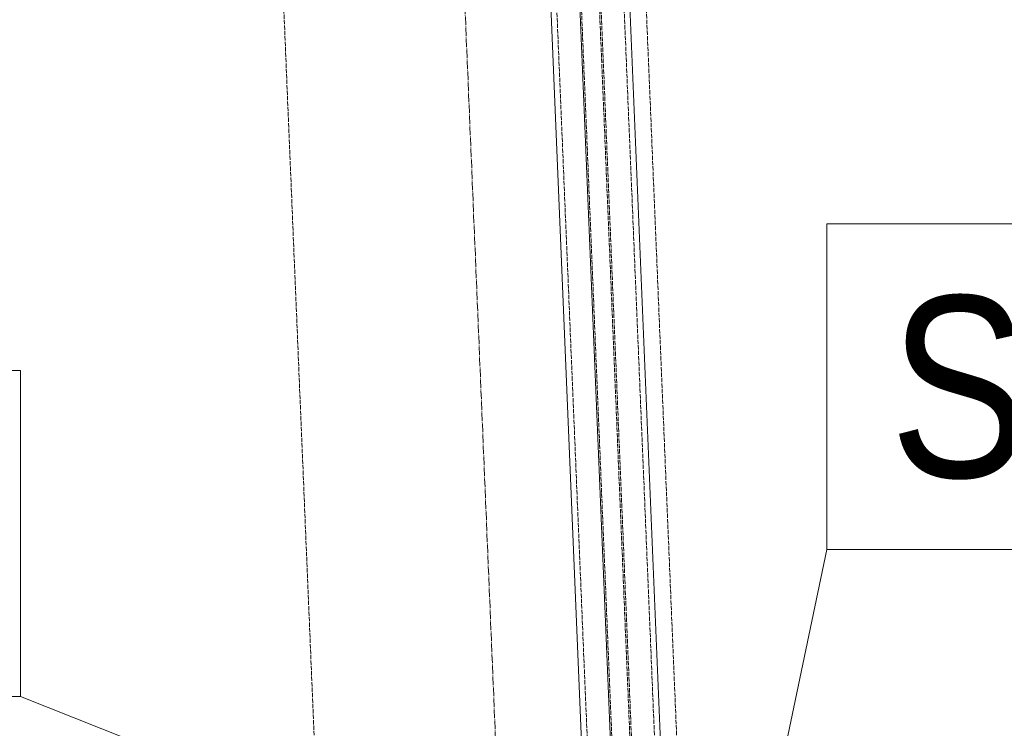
# Model space of a CAD drawing. Header units: millimetres. Extents: x -15129 to 9171, y -18789 to 5877.
# Tile 70 of 256: x -11905 to -11225, y -11534 to -11045. Entities that reach past the tile are written whole.
import ezdxf

# ---------------------------------------------------------------- set-up
doc = ezdxf.new("R2010")
doc.units = ezdxf.units.MM
doc.linetypes.add('ACAD_ISO02W100', pattern=[15, 12, -3])
doc.linetypes.add('ACAD_ISO04W100', pattern=[30, 24, -3, 0, -3])
for name, color, linetype in [('AS_Belki', 145, 'Continuous'), ('AS_Sciany betonowe', 252, 'Continuous'), ('AS_Siatki', 72, 'Continuous')]:
    doc.layers.add(name, color=color, linetype=linetype)
doc.styles.add('Arial Narrow', font='ARIALN.TTF', dxfattribs={"height": 5})

msp = doc.modelspace()

# ---------------------------------------------------------------- linework, layer by layer
at = {"color": 7, "lineweight": 13}
for p, q in [((-11447.81, -11891.14), (-11347.71, -11410.76)), ((-11601.64, -11632.2), (-11904.24, -11512.03))]:
    msp.add_line(p, q, dxfattribs=at)
for points in [[(-11347.71, -11410.76), (-10985.09, -11410.76), (-10985.09, -11185.76), (-11347.71, -11185.76), (-11347.71, -11410.76)], [(-12306.68, -11512.03), (-11904.24, -11512.03), (-11904.24, -11287.03), (-12306.68, -11287.03), (-12306.68, -11512.03)]]:
    msp.add_lwpolyline(points, dxfattribs=at)
at = {"layer": 'AS_Belki', "color": 84, "linetype": 'ACAD_ISO02W100', "lineweight": 13, "ltscale": 0.25}
for p, q in [((-11592.01, -9646.28), (-11509.89, -11615.48)), ((-11492.91, -11614.78), (-11575.02, -9645.57)), ((-11480.47, -11614.26), (-11562.59, -9645.05)), ((-11479.38, -11614.21), (-11561.49, -9645.01)), ((-11463.49, -11613.55), (-11545.6, -9644.35))]:
    msp.add_line(p, q, dxfattribs=at)
at = {"layer": 'AS_Belki', "color": 145, "linetype": 'Continuous', "lineweight": 13, "ltscale": 0.25}
for p, q in [((-11494.01, -11614.82), (-11576.12, -9645.62)), ((-11459.39, -11613.38), (-11541.51, -9644.17)), ((-11595.68, -9656.44), (-11514.54, -11602.37))]:
    msp.add_line(p, q, dxfattribs=at)
at = {"layer": 'AS_Sciany betonowe', "color": 145, "linetype": 'ACAD_ISO02W100', "lineweight": 13, "ltscale": 0.25}
for p, q in [((-12131.54, -1228.6), (-11477.93, -16899.65)), ((-11447.71, -11624.9), (-11530.34, -9643.71))]:
    msp.add_line(p, q, dxfattribs=at)
at = {"layer": 'AS_Siatki', "color": 20, "linetype": 'ACAD_ISO04W100', "lineweight": 13, "ltscale": 0.25}
msp.add_line((-11347.6, -17024.7), (-12017.05, -973.9), dxfattribs=at)

# ---------------------------------------------------------------- texts
at = {"color": 7, "lineweight": 13, "style": 'Arial Narrow'}
msp.add_text('St-6', height=125, dxfattribs=at).set_placement((-11304.19, -11360.76))

doc.saveas('drawing.dxf')
